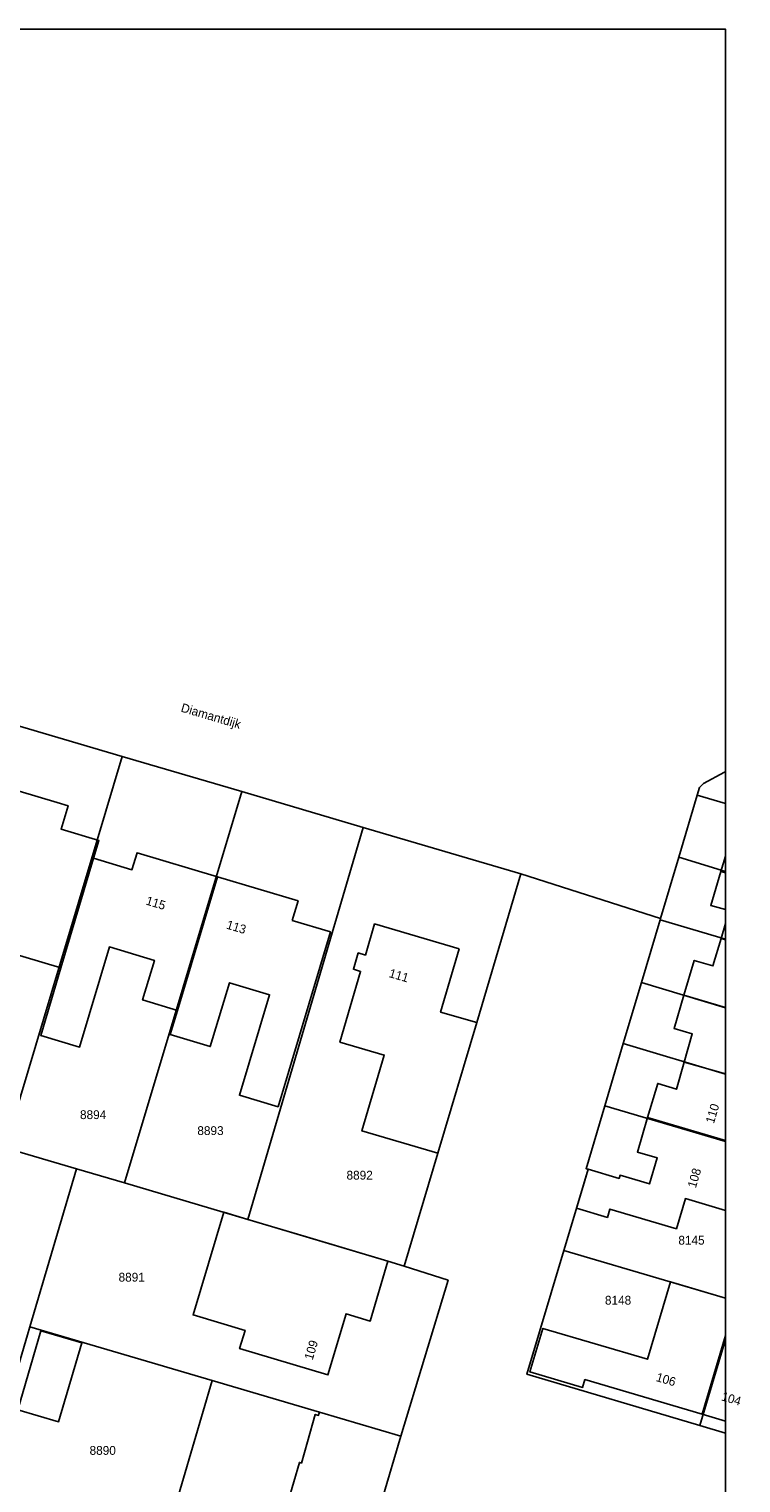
# Model space of a CAD drawing. Header units: metres. Extents: x 91564 to 92566, y 393362 to 394362.
# Tile 86 of 86: x 92509 to 92566, y 394247 to 394362. Entities that reach past the tile are written whole.
import ezdxf

# ---------------------------------------------------------------- set-up
doc = ezdxf.new("R2010")
doc.units = ezdxf.units.M
doc.linetypes.add('HIDDEN', pattern=[5.35, 2.675, -2.675])
for name, color, linetype in [('ADRES', 1, 'CONTINUOUS'), ('PAND', 1, 'CONTINUOUS'), ('PERCEEL', 7, 'CONTINUOUS'), ('PERCEELNUMMER', 7, 'CONTINUOUS'), ('TEC-RASTERVERDELING', 9, 'HIDDEN')]:
    doc.layers.add(name, color=color, linetype=linetype)

msp = doc.modelspace()

# ---------------------------------------------------------------- linework, layer by layer
at = {"layer": 'PAND'}
for points in [[(92511.496, 394300.702), (92505.465, 394302.498), (92502.84, 394293.315), (92506.574, 394292.203), (92505.735, 394289.385), (92511.802, 394287.579), (92514.394, 394296.28), (92514.811, 394297.68), (92511.81, 394298.574), (92512.366, 394300.443), (92511.496, 394300.702)], [(92524.223, 394294.802), (92517.841, 394296.71), (92517.438, 394295.37), (92514.394, 394296.28), (92511.802, 394287.579), (92510.206, 394282.221), (92513.283, 394281.305), (92515.648, 394289.246), (92519.211, 394288.178), (92518.272, 394285.045), (92521.05, 394284.213), (92524.223, 394294.802)], [(92564.497, 394296.456), (92564.13, 394295.225), (92564.497, 394295.115), (92564.497, 394296.456)], [(92530.14, 394291.343), (92530.605, 394292.894), (92524.223, 394294.802), (92521.05, 394284.213), (92520.473, 394282.287), (92523.643, 394281.337), (92525.162, 394286.404), (92528.343, 394285.451), (92525.953, 394277.481), (92529.019, 394276.562), (92533.177, 394290.432), (92530.14, 394291.343)], [(92564.497, 394295.115), (92564.13, 394295.225), (92563.329, 394292.542), (92564.497, 394292.208), (92564.497, 394291.098), (92564.146, 394289.911), (92564.497, 394289.807), (92564.497, 394295.115)], [(92543.391, 394289.104), (92536.676, 394291.076), (92535.949, 394288.601), (92535.373, 394288.77), (92534.993, 394287.475), (92535.569, 394287.306), (92533.923, 394281.702), (92537.435, 394280.671), (92535.668, 394274.655), (92541.691, 394272.884), (92544.773, 394283.255), (92541.911, 394284.076), (92543.391, 394289.104)], [(92564.497, 394289.807), (92564.146, 394289.911), (92563.504, 394287.74), (92562.018, 394288.179), (92561.205, 394285.43), (92564.497, 394284.447), (92564.497, 394289.807)], [(92564.497, 394284.447), (92561.205, 394285.43), (92560.418, 394282.768), (92561.864, 394282.342), (92561.228, 394280.113), (92564.497, 394279.172), (92564.497, 394284.447)], [(92564.497, 394279.172), (92561.228, 394280.113), (92560.612, 394277.956), (92559.124, 394278.42), (92558.319, 394275.703), (92564.497, 394273.887), (92564.497, 394279.172)], [(92564.497, 394273.887), (92558.319, 394275.703), (92557.512, 394272.976), (92559.084, 394272.51), (92558.473, 394270.448), (92556.135, 394271.141), (92556.06, 394270.887), (92553.605, 394271.61), (92553.202, 394270.256), (92552.689, 394268.533), (92555.138, 394267.785), (92555.338, 394268.458), (92560.611, 394266.894), (92561.323, 394269.29), (92564.497, 394268.35), (92564.497, 394273.887)], [(92537.737, 394264.31), (92526.286, 394267.736), (92524.711, 394268.207), (92522.282, 394260.051), (92526.403, 394258.824), (92525.975, 394257.386), (92532.972, 394255.303), (92534.416, 394260.153), (92536.332, 394259.565), (92537.737, 394264.31)], [(92564.497, 394261.386), (92560.126, 394262.678), (92558.312, 394256.54), (92550.016, 394258.992), (92548.996, 394255.539), (92553.168, 394254.307), (92553.352, 394254.93), (92562.649, 394252.183), (92564.497, 394258.436), (92564.497, 394261.386)], [(92513.451, 394257.846), (92510.216, 394258.791), (92508.388, 394252.533), (92511.623, 394251.587), (92513.451, 394257.846)], [(92564.497, 394258.436), (92562.649, 394252.183), (92564.497, 394251.637), (92564.497, 394258.436)], [(92529.829, 394245.295), (92530.709, 394248.359), (92530.879, 394248.305), (92531.36, 394250), (92531.976, 394252.168), (92532.232, 394252.085), (92532.258, 394252.178), (92532.304, 394252.343), (92523.796, 394254.851), (92522.368, 394250), (92520.408, 394243.339), (92528.576, 394240.935), (92529.829, 394245.295)]]:
    msp.add_lwpolyline(points, dxfattribs=at)
at = {"layer": 'PERCEEL'}
for points in [[(92506.891, 394307.228), (92516.653, 394304.353), (92526.135, 394301.561), (92535.757, 394298.728), (92548.27, 394295.043), (92559.348, 394291.508), (92560.79, 394296.364), (92562.258, 394301.293), (92562.44, 394301.895), (92562.745, 394302.215), (92564.415, 394303.095), (92564.497, 394303.104), (92564.497, 394362.049), (92247.844, 394362.049)], [(92516.653, 394304.353), (92506.891, 394307.228), (92497.773, 394276.147), (92500.617, 394275.303), (92503.542, 394274.435), (92507.393, 394273.303), (92511.648, 394287.57), (92514.675, 394297.72), (92516.653, 394304.353)], [(92526.135, 394301.561), (92516.653, 394304.353), (92514.675, 394297.72), (92511.648, 394287.57), (92507.393, 394273.303), (92513.044, 394271.641), (92516.852, 394270.521), (92526.135, 394301.561)], [(92564.497, 394303.104), (92564.415, 394303.095), (92562.745, 394302.215), (92562.44, 394301.895), (92562.258, 394301.293), (92564.497, 394300.623), (92564.497, 394303.104)], [(92535.757, 394298.728), (92526.135, 394301.561), (92516.852, 394270.521), (92524.676, 394268.22), (92526.617, 394267.631), (92535.757, 394298.728)], [(92564.497, 394300.623), (92562.258, 394301.293), (92560.79, 394296.364), (92564.497, 394295.236), (92564.497, 394300.623)], [(92526.617, 394267.631), (92531.27, 394266.241), (92537.735, 394264.31), (92539.031, 394263.923), (92541.69, 394272.88), (92544.77, 394283.255), (92548.27, 394295.043), (92535.757, 394298.728), (92526.617, 394267.631)], [(92564.497, 394295.236), (92560.79, 394296.364), (92559.348, 394291.508), (92559.323, 394291.407), (92564.497, 394289.852), (92564.497, 394295.236)], [(92564.497, 394250.681), (92562.458, 394251.286), (92548.749, 394255.353), (92551.681, 394265.169), (92552.57, 394268.145), (92553.605, 394271.61), (92553.44, 394271.655), (92554.928, 394276.651), (92556.374, 394281.581), (92557.829, 394286.424), (92559.323, 394291.407), (92559.348, 394291.508), (92548.27, 394295.043), (92544.77, 394283.255), (92541.69, 394272.88), (92539.031, 394263.923), (92542.504, 394262.813), (92538.754, 394250.435), (92534.393, 394235.694)], [(92564.497, 394289.852), (92559.323, 394291.407), (92557.829, 394286.424), (92564.497, 394284.426), (92564.497, 394289.852)], [(92564.497, 394284.426), (92557.829, 394286.424), (92556.374, 394281.581), (92564.497, 394279.158), (92564.497, 394284.426)], [(92564.497, 394279.158), (92556.374, 394281.581), (92554.928, 394276.651), (92564.497, 394273.8), (92564.497, 394279.158)], [(92564.497, 394273.8), (92554.928, 394276.651), (92553.44, 394271.655), (92553.605, 394271.61), (92552.57, 394268.145), (92551.681, 394265.169), (92560.125, 394262.675), (92564.497, 394261.383), (92564.497, 394273.8)], [(92509.344, 394259.114), (92513.044, 394271.641), (92507.393, 394273.303), (92503.542, 394274.435), (92500.617, 394275.303), (92491.615, 394244.96), (92504.085, 394241.16), (92505.089, 394244.582), (92506.755, 394250.35), (92509.158, 394258.485), (92509.344, 394259.114)], [(92526.617, 394267.631), (92524.676, 394268.22), (92516.852, 394270.521), (92513.044, 394271.641), (92509.344, 394259.114), (92523.788, 394254.852), (92532.3, 394252.34), (92538.754, 394250.435), (92542.504, 394262.813), (92539.031, 394263.923), (92537.735, 394264.31), (92531.27, 394266.241), (92526.617, 394267.631)], [(92564.497, 394261.383), (92560.125, 394262.675), (92551.681, 394265.169), (92548.749, 394255.353), (92562.458, 394251.286), (92564.497, 394258.118), (92564.497, 394261.383)], [(92509.344, 394259.114), (92509.158, 394258.485), (92506.755, 394250.35), (92505.089, 394244.582), (92534.393, 394235.694), (92538.754, 394250.435), (92532.3, 394252.34), (92523.788, 394254.852), (92509.344, 394259.114)], [(92564.497, 394258.118), (92562.458, 394251.286), (92564.497, 394250.681), (92564.497, 394258.118)], [(92564.497, 394234.716), (92564.497, 394250.681)]]:
    msp.add_lwpolyline(points, dxfattribs=at)
at = {"layer": 'TEC-RASTERVERDELING'}
msp.add_lwpolyline([(91564.497, 393362.049), (92564.497, 393362.049), (92564.497, 394362.049), (91564.497, 394362.049), (91564.497, 393362.049)], dxfattribs=at)

# ---------------------------------------------------------------- texts
at = {"layer": 'ADRES'}
for s, rotation, p in [('Diamantdijk', 343.596, (92521.264, 394307.923)), ('115', 343.304, (92518.484, 394292.62)), ('113', 343.304, (92524.866, 394290.712)), ('111', 343.602, (92537.761, 394286.866)), ('110', 73.505, (92563.575, 394275.185)), ('108', 73.499, (92562.143, 394270.072)), ('109', 73.402, (92531.758, 394256.426)), ('106', 343.602, (92558.937, 394254.823)), ('104', 343.602, (92564.117, 394253.291))]:
    msp.add_text(s, height=0.7, rotation=rotation, dxfattribs=at).set_placement(p)
at = {"layer": 'PERCEELNUMMER'}
for s, p in [('8894', (92513.317, 394275.59)), ('8893', (92522.62, 394274.325)), ('8892', (92534.448, 394270.79)), ('8145', (92560.761, 394265.633)), ('8891', (92516.374, 394262.698)), ('8148', (92554.94, 394260.872)), ('8890', (92514.075, 394248.959))]:
    msp.add_text(s, height=0.7, dxfattribs=at).set_placement(p)

doc.saveas('drawing.dxf')
